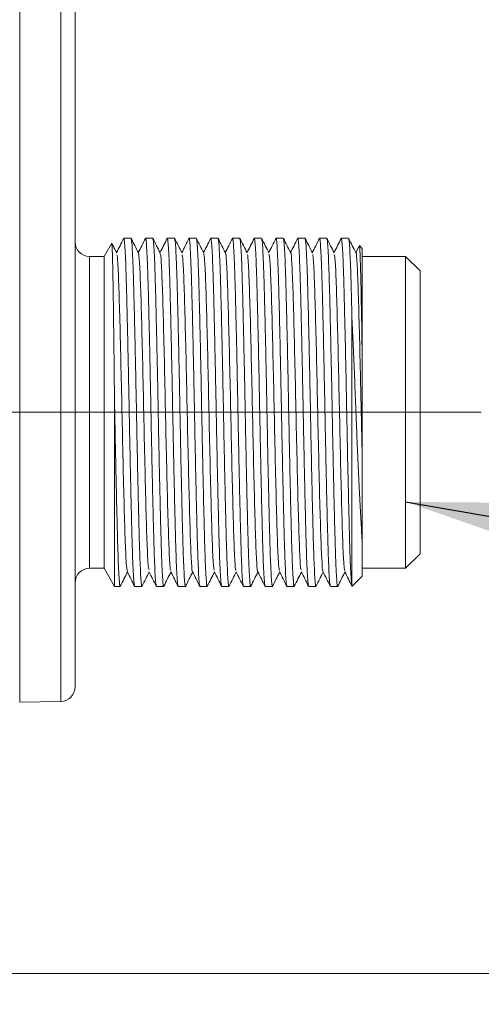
# Model space of a CAD drawing. Header units: millimetres. Extents: x 0 to 420, y 0 to 297.
# Tile 17 of 81: x 142.41 to 150.37, y 57.33 to 74.3. Entities that reach past the tile are written whole.
import ezdxf

# ---------------------------------------------------------------- set-up
doc = ezdxf.new("R2010")
doc.units = ezdxf.units.MM
doc.linetypes.add('CENTERX2', pattern=[20.32, 12.7, -2.54, 2.54, -2.54])
doc.styles.add('SLDTEXTSTYLE0', font='TXT', dxfattribs={"width": 0.75})
doc.dimstyles.new('SLDDIMSTYLE0', dxfattribs={"dimtxt": 3.5, "dimasz": 3.302, "dimexe": 0, "dimexo": 0.0625, "dimgap": 0.875, "dimtad": 2, "dimdec": 6, "dimlfac": 2, "dimrnd": 1e-09, "dimzin": 12, "dimdsep": 46, "dimtxsty": 'SLDTEXTSTYLE0', "dimsah": 1, "dimcen": 0.09, "dimadec": 0, "dimazin": 3, "dimtfac": 1, "dimtofl": 0, "dimtmove": 0, "dimatfit": 3, "dimfxl": 1, "dimfrac": 2, "dimtolj": 1, "dimtzin": 12, "dimarcsym": 0})
doc.dimstyles.new('SLDDIMSTYLE1', dxfattribs={"dimtxt": 3.5, "dimasz": 3.302, "dimexe": 0, "dimexo": 0.0625, "dimgap": 0.875, "dimtad": 2, "dimlfac": 2, "dimrnd": 1e-09, "dimzin": 4, "dimdsep": 46, "dimtxsty": 'SLDTEXTSTYLE0', "dimsah": 1, "dimcen": 0.09, "dimadec": 0, "dimazin": 1, "dimtfac": 1, "dimtofl": 0, "dimtmove": 0, "dimatfit": 3, "dimfxl": 1, "dimfrac": 2, "dimtolj": 1, "dimtzin": 12, "dimarcsym": 0})
doc.dimstyles.new('SLDDIMSTYLE4', dxfattribs={"dimtxt": 0.18, "dimasz": 3.302, "dimexe": 0, "dimexo": 0.0625, "dimgap": 0, "dimtad": 0, "dimtih": 1, "dimtoh": 1, "dimdec": 0, "dimrnd": 1e-09, "dimzin": 0, "dimdsep": 46, "dimtxsty": 'Standard', "dimsah": 1, "dimcen": 0.09, "dimadec": 0, "dimazin": 0, "dimtfac": 3.302, "dimtdec": 0, "dimtofl": 0, "dimtmove": 0, "dimatfit": 3, "dimfxl": 1, "dimfrac": 2, "dimtolj": 1, "dimtzin": 0, "dimarcsym": 0})

# ---------------------------------------------------------------- blocks, each defined once
blk = doc.blocks.new('_D_7')
at = {"color": 7, "linetype": 'Continuous', "lineweight": 0}
for p, q in [((140.075, 90.855), (172.316, 90.855)), ((171.316, 90.855), (171.316, 57.858)), ((140.075, 57.858), (172.316, 57.858))]:
    blk.add_line(p, q, dxfattribs=at)
for points in [[(171.316, 90.855), (170.808, 87.553), (171.824, 87.553)], [(171.316, 57.858), (171.824, 61.16), (170.808, 61.16)]]:
    blk.add_solid(points, dxfattribs=at)
at = {"color": 7, "linetype": 'Continuous', "lineweight": 0, "insert": (166.804, 71.77), "char_height": 3.5, "attachment_point": 1, "rotation": 90, "style": 'SLDTEXTSTYLE0'}
blk.add_mtext('66', dxfattribs=at)
blk = doc.blocks.new('_D_12')
at = {"color": 7, "linetype": 'Continuous', "lineweight": 0}
for p, q in [((125.524, 94.462), (180.246, 94.462)), ((179.246, 94.462), (179.246, 54.251)), ((125.524, 54.251), (180.246, 54.251))]:
    blk.add_line(p, q, dxfattribs=at)
for points in [[(179.246, 94.462), (178.738, 91.16), (179.754, 91.16)], [(179.246, 54.251), (179.754, 57.553), (178.738, 57.553)]]:
    blk.add_solid(points, dxfattribs=at)
at = {"color": 7, "linetype": 'Continuous', "lineweight": 0, "insert": (174.734, 71.77), "char_height": 3.5, "attachment_point": 1, "rotation": 90, "style": 'SLDTEXTSTYLE0'}
blk.add_mtext('80', dxfattribs=at)
blk = doc.blocks.new('_D_13')
at = {"color": 7, "linetype": 'Continuous', "lineweight": 0}
for p, q in [((142.166, 59.357), (142.166, 25.988)), ((122.024, 50.751), (122.024, 25.988)), ((122.024, 26.988), (142.166, 26.988)), ((142.166, 26.988), (158.554, 26.988))]:
    blk.add_line(p, q, dxfattribs=at)
for points in [[(122.024, 26.988), (125.326, 26.48), (125.326, 27.496)], [(142.166, 26.988), (138.864, 27.496), (138.864, 26.48)]]:
    blk.add_solid(points, dxfattribs=at)
at = {"color": 7, "linetype": 'Continuous', "lineweight": 0, "insert": (146.917, 31.5), "char_height": 3.5, "attachment_point": 1, "style": 'SLDTEXTSTYLE0'}
blk.add_mtext('40.30', dxfattribs=at)

msp = doc.modelspace()

# ---------------------------------------------------------------- linework, layer by layer
at = {"color": 7, "linetype": 'Continuous', "lineweight": 15}
for p, q in [((142.41186485, 81.18152832), (142.41186485, 67.53152823)), ((143.12059388, 81.18152832), (143.12059388, 67.53152823)), ((143.36622462, 67.53152823), (143.36622462, 81.18152832)), ((143.99852559, 70.44818094), (143.86623308, 70.21903088)), ((144.33184967, 70.53153058), (144.20685873, 70.53153058)), ((144.70685229, 70.53153058), (144.58184645, 70.53153058)), ((145.08185491, 70.53153058), (144.95684907, 70.53153058)), ((145.45685754, 70.53153058), (145.33185169, 70.53153058)), ((145.83184526, 70.53153058), (145.70685432, 70.53153058)), ((146.20684788, 70.53153058), (146.08185694, 70.53153058)), ((146.5818505, 70.53153058), (146.45685956, 70.53153058)), ((146.95685312, 70.53153058), (146.83184728, 70.53153058)), ((147.33185575, 70.53153058), (147.20684991, 70.53153058)), ((147.70685837, 70.53153058), (147.58185253, 70.53153058)), ((148.08184609, 70.53153058), (147.95685515, 70.53153058)), ((148.26240346, 70.39491301), (148.20685193, 70.28389191)), ((148.2667397, 70.39274489), (148.26830432, 70.40444603)), ((148.31622646, 70.35653134), (148.26830432, 70.40444603)), ((148.31622646, 70.35653134), (148.31622646, 68.54567146)), ((143.86623308, 70.21903088), (143.6162214, 70.21903088)), ((143.86623308, 70.21903088), (143.86623308, 64.8440293)), ((149.0662317, 70.21903088), (148.31622646, 70.21903088)), ((149.31622848, 69.96903037), (149.0662317, 70.21903088)), ((149.0662317, 64.8440293), (149.0662317, 70.21903088)), ((149.31622848, 65.09402981), (149.31622848, 69.96903037)), ((148.14122722, 64.5360074), (148.14122722, 69.15609752)), ((144.04664144, 64.5315296), (144.04664144, 67.73819988)), ((142.16621921, 67.53152823), (142.41186485, 67.53152823)), ((143.12059388, 67.53152823), (142.41186485, 67.53152823)), ((143.36622462, 67.53152823), (143.12059388, 67.53152823)), ((148.31622646, 65.32984068), (148.31622646, 64.70652884)), ((149.0662317, 64.8440293), (149.31622848, 65.09402981)), ((143.6162214, 64.8440293), (143.86623308, 64.8440293)), ((143.86623308, 64.8440293), (144.04664144, 64.5315296)), ((148.31622646, 64.8440293), (149.0662317, 64.8440293)), ((148.14331338, 64.53361204), (148.31622646, 64.70652884)), ((144.04664144, 64.5315296), (144.14434836, 64.5315296)), ((144.39434514, 64.5315296), (144.51935098, 64.5315296)), ((144.76934776, 64.5315296), (144.8943536, 64.5315296)), ((145.14435038, 64.5315296), (145.26935622, 64.5315296)), ((145.51935301, 64.5315296), (145.64435885, 64.5315296)), ((145.89435563, 64.5315296), (146.01934657, 64.5315296)), ((146.26935825, 64.5315296), (146.39434919, 64.5315296)), ((146.64434597, 64.5315296), (146.76935181, 64.5315296)), ((147.01934859, 64.5315296), (147.14435444, 64.5315296)), ((147.39435122, 64.5315296), (147.51935706, 64.5315296)), ((147.76935384, 64.5315296), (147.89434478, 64.5315296)), ((142.41186485, 62.53581708), (143.12059388, 62.54818877))]:
    msp.add_line(p, q, dxfattribs=at)
at = {"color": 8, "linetype": 'Continuous', "lineweight": 15}
for p, q in [((143.6162214, 70.21903088), (143.6162214, 64.8440293)), ((142.41186485, 67.53152823), (142.41186485, 62.53581708)), ((143.12059388, 62.54818877), (143.12059388, 67.53152823))]:
    msp.add_line(p, q, dxfattribs=at)
at = {"color": 7, "linetype": 'CENTERX2', "lineweight": 0}
msp.add_line((137.66622652, 67.53152978), (151.66069297, 67.53152978), dxfattribs=at)
at = {"color": 7, "linetype": 'Continuous', "lineweight": 15}
for centre, start, end in [((143.61622652, 70.46902978), 180.00000357, 270), ((143.61622652, 64.59402978), 90, 179.99999643), ((143.11622652, 62.79815017), 271, 360)]:
    msp.add_arc(centre, 0.25, start, end, dxfattribs=at)
for points, knots in [([(144.04664144, 67.73819988), (144.04452829, 67.93652592), (144.0406687, 68.2987608), (144.03475218, 68.79865442), (144.02924849, 69.22973715), (144.02393244, 69.61463107), (144.01872954, 69.93525114), (144.0131676, 70.18520478), (144.00629142, 70.40344774), (144.00150049, 70.43104478), (143.99852559, 70.44818094)], [0, 0, 0, 0, 0.1350568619, 0.2466761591, 0.3615328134, 0.4731517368, 0.5880409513, 0.6989040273, 0.8130369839, 1, 1, 1, 1]), ([(144.08419237, 70.27921294), (144.06332909, 70.3209169), (144.03702, 70.37350657), (144.0106951, 70.42608761), (144.00524602, 70.43697154)], [0, 0, 0, 0, 0.7930064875, 1, 1, 1, 1]), ([(144.20451925, 70.52903464), (144.18365302, 70.48733101), (144.14276634, 70.40561413), (144.10187542, 70.32390006), (144.08185289, 70.28388818)], [0, 0, 0, 0, 0.5103428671, 1, 1, 1, 1]), ([(144.20448944, 70.52394589), (144.20527928, 70.52694448), (144.20992932, 70.54459831), (144.21777826, 70.49175701), (144.22877833, 70.34484756), (144.23905655, 70.12310459), (144.24922666, 69.82661353), (144.25867834, 69.46759209), (144.26886362, 69.05017825), (144.27917218, 68.59357539), (144.28953655, 68.10252661), (144.29936144, 67.59975429), (144.30901249, 67.09045647), (144.31927896, 66.59823181), (144.32964444, 66.12816971), (144.33987359, 65.7019668), (144.34949868, 65.32420572), (144.35937325, 65.01174926), (144.3697413, 64.77024249), (144.38162764, 64.57655145), (144.3896484, 64.54815676), (144.39434514, 64.5315296)], [0, 0, 0, 0, 0.0128542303, 0.0756777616, 0.127941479, 0.1817214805, 0.2339853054, 0.2877649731, 0.3400277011, 0.393805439, 0.4460687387, 0.4998478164, 0.5521104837, 0.605888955, 0.6581516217, 0.7119292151, 0.7641931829, 0.8179729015, 0.8702348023, 0.9240130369, 1, 1, 1, 1]), ([(144.52155635, 64.54508966), (144.52082027, 64.53997021), (144.51615726, 64.50753869), (144.50842226, 64.57511454), (144.49743808, 64.71724035), (144.48713441, 64.94021072), (144.47696257, 65.2363767), (144.46754334, 65.59548674), (144.4573188, 66.01287653), (144.44704519, 66.46948634), (144.43666923, 66.96053314), (144.42685633, 67.46330623), (144.41716945, 67.97260325), (144.4069445, 68.46482883), (144.39653798, 68.93489006), (144.38634192, 69.36109357), (144.37671434, 69.73885456), (144.36681678, 70.05131082), (144.35645479, 70.29281771), (144.34456668, 70.48650872), (144.33654623, 70.51490342), (144.33184967, 70.53153058)], [0, 0, 0, 0, 0.011788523, 0.0746799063, 0.1270000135, 0.1808381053, 0.2331583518, 0.2869960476, 0.3393152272, 0.3931509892, 0.44547071, 0.4993078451, 0.551626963, 0.6054634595, 0.6577825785, 0.7116181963, 0.7639385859, 0.8177763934, 0.8700947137, 0.9239310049, 1, 1, 1, 1]), ([(144.45915029, 70.27929863), (144.43828343, 70.32099695), (144.39654867, 70.40439569), (144.35481706, 70.48779558), (144.33395073, 70.52949657)], [0, 0, 0, 0, 0.4999873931, 1, 1, 1, 1]), ([(144.57947716, 70.52894151), (144.55861039, 70.48724055), (144.51773548, 70.40555458), (144.47686264, 70.32386919), (144.45685551, 70.28388446)], [0, 0, 0, 0, 0.51050318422, 1, 1, 1, 1]), ([(144.57938776, 70.51639845), (144.58020846, 70.52217375), (144.58495255, 70.55555812), (144.59276824, 70.48817389), (144.60378418, 70.34576172), (144.61405832, 70.12286467), (144.62422951, 69.82667915), (144.6336809, 69.46757487), (144.6438663, 69.05018296), (144.65417466, 68.59357415), (144.66453965, 68.10252695), (144.67436225, 67.59975417), (144.68402175, 67.09045672), (144.69425629, 66.59823141), (144.70465227, 66.12816991), (144.71488142, 65.70196694), (144.724476, 65.32420545), (144.7343825, 65.01174939), (144.74474214, 64.77024246), (144.75663093, 64.57655146), (144.76465127, 64.54815676), (144.76934776, 64.5315296)], [0, 0, 0, 0, 0.0131377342, 0.0759432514, 0.1281919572, 0.1819565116, 0.2342053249, 0.2879695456, 0.3402172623, 0.3939795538, 0.446227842, 0.4999914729, 0.5522391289, 0.606002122, 0.6582498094, 0.7120119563, 0.7642608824, 0.8180251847, 0.8702720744, 0.9240348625, 1, 1, 1, 1]), ([(144.89655897, 64.54510828), (144.89582295, 64.53998102), (144.89116628, 64.50754188), (144.88343167, 64.57511033), (144.87241544, 64.71724129), (144.86214366, 64.94021054), (144.85196338, 65.23637677), (144.84254644, 65.59548673), (144.83232129, 66.01287654), (144.82204784, 66.46948634), (144.81167187, 66.96053314), (144.80185882, 67.46330623), (144.79217256, 67.97260325), (144.78194527, 68.4648288), (144.77154737, 68.93489026), (144.76131874, 69.36109324), (144.75172402, 69.73885473), (144.74181755, 70.05131079), (144.73145791, 70.29281772), (144.71956912, 70.48650872), (144.71154878, 70.51490342), (144.70685229, 70.53153058)], [0, 0, 0, 0, 0.0118063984, 0.074696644, 0.1270158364, 0.1808529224, 0.2331722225, 0.2870089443, 0.3393271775, 0.3931619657, 0.44548074, 0.4993169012, 0.5516350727, 0.6054705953, 0.6577887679, 0.7116234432, 0.7639428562, 0.8177796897, 0.8700970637, 0.9239323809, 1, 1, 1, 1]), ([(144.83445093, 70.2786914), (144.813585, 70.32039129), (144.7718508, 70.40379573), (144.7301087, 70.48719738), (144.70923648, 70.52890053)], [0, 0, 0, 0, 0.4999720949, 1, 1, 1, 1]), ([(144.95482251, 70.52963068), (144.93395714, 70.48792684), (144.89297106, 70.40600751), (144.85197087, 70.32409357), (144.83184323, 70.28388073)], [0, 0, 0, 0, 0.5090843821, 1, 1, 1, 1]), ([(144.95473311, 70.5185554), (144.95543952, 70.52343355), (144.96008468, 70.55551096), (144.96776571, 70.48785782), (144.97878814, 70.34584236), (144.9890605, 70.1228435), (144.99923262, 69.82668494), (145.00868202, 69.46757333), (145.01887433, 69.05018357), (145.02915668, 68.59357384), (145.03953029, 68.10252704), (145.04934398, 67.59975395), (145.05903008, 67.09045693), (145.06925741, 66.59823138), (145.0796553, 66.12816992), (145.08988393, 65.70196694), (145.09947865, 65.32420545), (145.10938512, 65.01174939), (145.11974476, 64.77024246), (145.13163355, 64.57655146), (145.13965389, 64.54815676), (145.14435038, 64.5315296)], [0, 0, 0, 0, 0.0112852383, 0.07420865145, 0.12655543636, 0.18042091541, 0.23276780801, 0.28663295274, 0.33897874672, 0.39284192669, 0.4451882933, 0.49905284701, 0.55139861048, 0.6052625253, 0.65760828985, 0.71147135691, 0.76381836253, 0.81768358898, 0.87002855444, 0.9238922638, 1, 1, 1, 1]), ([(145.27181492, 64.54668035), (145.27099432, 64.54089715), (145.26625598, 64.50750344), (145.25843286, 64.57488283), (145.24741886, 64.71729934), (145.23714439, 64.94019528), (145.22697267, 65.23638109), (145.21752375, 65.59548533), (145.20732912, 66.012877), (145.19705567, 66.46948646), (145.1866492, 66.96053277), (145.17686808, 67.46330645), (145.16717336, 67.97260322), (145.15694837, 68.46482881), (145.14654986, 68.93489026), (145.1363214, 69.36109324), (145.12672663, 69.73885473), (145.11682018, 70.05131079), (145.10646053, 70.29281772), (145.09457174, 70.48650872), (145.0865514, 70.51490342), (145.08185491, 70.53153058)], [0, 0, 0, 0, 0.0131547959, 0.0759592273, 0.1282070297, 0.1819706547, 0.2342185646, 0.2879818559, 0.3402286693, 0.3939899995, 0.4462374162, 0.5000000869, 0.5522468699, 0.6060089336, 0.6582557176, 0.7120169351, 0.7642649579, 0.8180283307, 0.8702743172, 0.9240361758, 1, 1, 1, 1]), ([(145.20917043, 70.27925765), (145.18830454, 70.32096025), (145.14657058, 70.4043698), (145.10482824, 70.48777379), (145.08395598, 70.52947795)], [0, 0, 0, 0, 0.4999739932, 1, 1, 1, 1]), ([(145.32970593, 70.52940344), (145.30884079, 70.48769816), (145.26789582, 70.40585725), (145.22693397, 70.32402386), (145.20684585, 70.28389191)], [0, 0, 0, 0, 0.5095895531, 1, 1, 1, 1]), ([(145.32961652, 70.51780661), (145.33036264, 70.52299404), (145.33504117, 70.55552183), (145.34277889, 70.4879712), (145.35376498, 70.34581331), (145.36406816, 70.12285117), (145.37424013, 69.82668301), (145.38365933, 69.46757356), (145.39388387, 69.05018361), (145.40415748, 68.59357385), (145.41453345, 68.10252704), (145.42434634, 67.59975395), (145.43403322, 67.09045693), (145.44425817, 66.59823135), (145.4546647, 66.12817012), (145.46486075, 65.70196661), (145.47448833, 65.32420562), (145.48438589, 65.01174936), (145.49474788, 64.77024247), (145.50663599, 64.57655146), (145.51465645, 64.54815676), (145.51935301, 64.5315296)], [0, 0, 0, 0, 0.0119309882, 0.0748133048, 0.1271258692, 0.1809561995, 0.2332689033, 0.2870988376, 0.3394104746, 0.3932384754, 0.4455506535, 0.4993800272, 0.5516916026, 0.6055203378, 0.6578319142, 0.7116597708, 0.7639726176, 0.8178026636, 0.8701134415, 0.9239419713, 1, 1, 1, 1]), ([(145.64653442, 64.54493692), (145.6458084, 64.5398806), (145.64116511, 64.50754259), (145.63343582, 64.57513696), (145.62242143, 64.7172345), (145.61214689, 64.9402123), (145.6019758, 65.23637644), (145.59252439, 65.59548651), (145.582339, 66.01287689), (145.57203063, 66.46948612), (145.56166565, 66.9605332), (145.55184305, 67.46330602), (145.54218355, 67.97260346), (145.53194901, 68.46482877), (145.52155303, 68.93489027), (145.51132388, 69.36109324), (145.50172929, 69.73885473), (145.49182279, 70.05131079), (145.48146316, 70.29281772), (145.46957436, 70.48650872), (145.46155403, 70.51490342), (145.45685754, 70.53153058)], [0, 0, 0, 0, 0.0116576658, 0.074557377, 0.1268844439, 0.1807296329, 0.2330568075, 0.2869016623, 0.3392277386, 0.3930706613, 0.4453973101, 0.4992415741, 0.5515675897, 0.6054112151, 0.657737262, 0.7115800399, 0.7639073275, 0.8177522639, 0.8700775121, 0.9239209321, 1, 1, 1, 1]), ([(145.58420286, 70.27919804), (145.56333603, 70.32089508), (145.5216014, 70.40429107), (145.47986965, 70.48768874), (145.4590033, 70.52938854)], [0, 0, 0, 0, 0.4999884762, 1, 1, 1, 1]), ([(145.70451483, 70.52899738), (145.68364289, 70.48729412), (145.64275191, 70.40559176), (145.60186535, 70.32388798), (145.58184848, 70.28388818)], [0, 0, 0, 0, 0.5104290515, 1, 1, 1, 1]), ([(145.70441053, 70.51655864), (145.70522655, 70.52226658), (145.70998564, 70.55555553), (145.71777899, 70.48815046), (145.72876812, 70.34576758), (145.73907111, 70.12286318), (145.74924095, 69.8266797), (145.75866899, 69.46757462), (145.7688607, 69.05018302), (145.77916687, 68.59357413), (145.78953422, 68.10252699), (145.79934944, 67.59975396), (145.80903575, 67.09045693), (145.81926069, 66.59823135), (145.82966779, 66.12817012), (145.83986153, 65.70196659), (145.84949771, 65.32420576), (145.85936274, 65.01174913), (145.86975743, 64.77024258), (145.88163599, 64.57655143), (145.8896581, 64.54815675), (145.89435563, 64.5315296)], [0, 0, 0, 0, 0.0129995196, 0.075813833, 0.1280698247, 0.181841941, 0.2340980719, 0.2878697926, 0.3401248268, 0.3938946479, 0.4461502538, 0.4999214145, 0.5521764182, 0.6059469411, 0.6582019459, 0.7119715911, 0.764227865, 0.8179996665, 0.8702539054, 0.9240242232, 1, 1, 1, 1]), ([(146.02162645, 64.54550689), (146.02086513, 64.54021429), (146.01616412, 64.50753347), (146.00844977, 64.57505157), (145.99742117, 64.7172563), (145.98715027, 64.94020658), (145.97697822, 65.23637801), (145.96752706, 65.5954861), (145.95734164, 66.012877), (145.94703313, 66.46948609), (145.93666875, 66.96053322), (145.92684385, 67.46330598), (145.91719281, 67.97260369), (145.90692633, 68.46482838), (145.89656085, 68.93489047), (145.88633171, 69.36109338), (145.87670658, 69.73885447), (145.86683221, 70.05131092), (145.8564634, 70.29281769), (145.84458038, 70.48650876), (145.8365485, 70.51490343), (145.83184526, 70.53153058)], [0, 0, 0, 0, 0.0121489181, 0.0750173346, 0.1273183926, 0.1811368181, 0.2334379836, 0.2872560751, 0.339556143, 0.3933723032, 0.4456729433, 0.4994904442, 0.5517904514, 0.6056073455, 0.6579073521, 0.7117233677, 0.7640246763, 0.8178428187, 0.8701420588, 0.9239587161, 1, 1, 1, 1]), ([(145.9594141, 70.27876218), (145.93854716, 70.3204616), (145.89681192, 70.40386316), (145.85508079, 70.48726768), (145.83421454, 70.52897131)], [0, 0, 0, 0, 0.4999835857, 1, 1, 1, 1]), ([(146.07950256, 70.52898993), (146.05863579, 70.48729023), (146.01775097, 70.40558687), (145.97686816, 70.3238841), (145.9568511, 70.28388073)], [0, 0, 0, 0, 0.5103793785, 1, 1, 1, 1]), ([(146.07941315, 70.51654374), (146.08022927, 70.52225801), (146.08498467, 70.55555387), (146.09275429, 70.48815336), (146.1037822, 70.34576695), (146.11405327, 70.12286329), (146.12422528, 69.82667952), (146.13367645, 69.46757477), (146.14386186, 69.05018299), (146.15417038, 68.59357414), (146.16453476, 68.10252695), (146.17435965, 67.5997542), (146.1840107, 67.09045649), (146.19427717, 66.59823181), (146.20464266, 66.12816971), (146.21487179, 65.7019668), (146.22449693, 65.32420572), (146.2343713, 65.01174926), (146.24474011, 64.77024249), (146.25662313, 64.57655142), (146.264655, 64.54815675), (146.26935825, 64.5315296)], [0, 0, 0, 0, 0.01301347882, 0.07582687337, 0.12808215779, 0.18185348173, 0.23410887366, 0.28787986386, 0.34013415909, 0.39390321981, 0.44615808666, 0.49992848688, 0.55218272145, 0.60595251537, 0.65820674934, 0.71197566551, 0.76423120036, 0.81800224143, 0.87025570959, 0.92402526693, 1, 1, 1, 1]), ([(146.39677808, 64.54645311), (146.39596727, 64.54076539), (146.39122643, 64.50750908), (146.38342087, 64.57491526), (146.37243631, 64.71729119), (146.36213215, 64.94019737), (146.35196264, 65.23638038), (146.34253446, 65.59548559), (146.33234296, 66.01287716), (146.32203609, 66.46948604), (146.31167127, 66.96053323), (146.3018465, 67.46330598), (146.29219542, 67.97260369), (146.28192896, 68.46482838), (146.27156347, 68.93489047), (146.26133434, 69.36109338), (146.2517092, 69.73885447), (146.24183483, 70.05131092), (146.23146602, 70.29281769), (146.219583, 70.48650876), (146.21155113, 70.51490343), (146.20684788, 70.53153058)], [0, 0, 0, 0, 0.0129598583, 0.0757766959, 0.1280347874, 0.1818090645, 0.2340672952, 0.2878411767, 0.3400983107, 0.3938702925, 0.4461279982, 0.4999013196, 0.552158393, 0.605931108, 0.6581881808, 0.7119600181, 0.7642183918, 0.8179923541, 0.870248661, 0.9240211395, 1, 1, 1, 1]), ([(146.3341485, 70.27930608), (146.31328247, 70.3210074), (146.27154772, 70.40441543), (146.22980617, 70.48781844), (146.20893404, 70.52952265)], [0, 0, 0, 0, 0.4999676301, 1, 1, 1, 1]), ([(146.4548181, 70.52963068), (146.43395194, 70.48792723), (146.39296631, 70.40601267), (146.35197566, 70.3240989), (146.33185372, 70.28388818)], [0, 0, 0, 0, 0.5091091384, 1, 1, 1, 1]), ([(146.4547436, 70.51856285), (146.45545013, 70.52343808), (146.46009747, 70.55550584), (146.46775559, 70.48785879), (146.47878516, 70.34584211), (146.48905581, 70.12284357), (146.49922792, 69.82668492), (146.50867907, 69.46757336), (146.51886449, 69.05018338), (146.529173, 68.59357404), (146.53953738, 68.10252697), (146.54936231, 67.5997542), (146.55901319, 67.09045649), (146.5692803, 66.59823181), (146.57964342, 66.12816969), (146.58988148, 65.70196698), (146.59947371, 65.32420544), (146.60938085, 65.01174939), (146.61974031, 64.77024246), (146.63162916, 64.57655146), (146.63964949, 64.54815676), (146.64434597, 64.5315296)], [0, 0, 0, 0, 0.011281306, 0.0742049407, 0.1265519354, 0.1804176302, 0.2327647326, 0.2866300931, 0.3389760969, 0.3928395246, 0.4451861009, 0.4990508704, 0.5513968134, 0.6052609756, 0.6576069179, 0.7114702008, 0.7638174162, 0.8176828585, 0.8700280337, 0.9238919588, 1, 1, 1, 1]), ([(146.77151248, 64.54478791), (146.77079122, 64.53979304), (146.76613502, 64.50754774), (146.75842552, 64.57515816), (146.7474383, 64.71722922), (146.73713541, 64.94021364), (146.72696336, 65.2363759), (146.71754418, 65.59548695), (146.70731963, 66.01287648), (146.69704603, 66.46948636), (146.68667006, 66.96053314), (146.67685716, 67.46330623), (146.66717028, 67.97260325), (146.65694534, 68.46482883), (146.64653881, 68.93489006), (146.63634276, 69.36109357), (146.62671518, 69.73885456), (146.61681761, 70.05131082), (146.60645563, 70.29281771), (146.59456752, 70.48650872), (146.58654706, 70.51490342), (146.5818505, 70.53153058)], [0, 0, 0, 0, 0.0115306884, 0.0744384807, 0.1267722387, 0.1806243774, 0.2329582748, 0.2868100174, 0.3391428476, 0.392992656, 0.4453260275, 0.4991772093, 0.5515099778, 0.6053605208, 0.6576932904, 0.7115429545, 0.763876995, 0.8177288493, 0.8700608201, 0.9239111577, 1, 1, 1, 1]), ([(146.70927033, 70.27906393), (146.68840241, 70.32075787), (146.6466662, 70.40414647), (146.60494597, 70.48754409), (146.58408568, 70.52924325)], [0, 0, 0, 0, 0.4999956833, 1, 1, 1, 1]), ([(146.82970152, 70.52938109), (146.80882883, 70.48767834), (146.76787397, 70.40585225), (146.72693213, 70.32401884), (146.70685634, 70.28389191)], [0, 0, 0, 0, 0.5096510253, 1, 1, 1, 1]), ([(146.82961211, 70.51774328), (146.83035798, 70.52295689), (146.83501737, 70.55552596), (146.84277149, 70.48797928), (146.85378439, 70.34581137), (146.86405932, 70.12285164), (146.87423031, 69.82668271), (146.88368174, 69.46757394), (146.89386713, 69.05018322), (146.9041755, 68.59357408), (146.91454048, 68.10252697), (146.92436308, 67.59975416), (146.93402258, 67.09045672), (146.94425712, 66.59823141), (146.9546531, 66.12816991), (146.96488225, 65.70196694), (146.97447684, 65.32420545), (146.98438334, 65.01174939), (146.99474297, 64.77024246), (147.00663177, 64.57655146), (147.0146521, 64.54815676), (147.01934859, 64.5315296)], [0, 0, 0, 0, 0.01198392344, 0.07486287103, 0.12717266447, 0.18100007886, 0.23330997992, 0.28713706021, 0.33944586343, 0.39327101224, 0.44558038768, 0.49940687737, 0.55171561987, 0.60554147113, 0.65785024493, 0.71167524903, 0.76398526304, 0.81781242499, 0.87012040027, 0.92394604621, 1, 1, 1, 1]), ([(147.14670882, 64.54600608), (147.1459229, 64.5405056), (147.14120956, 64.50751788), (147.13343399, 64.5749806), (147.12241634, 64.7172744), (147.11214276, 64.94020183), (147.10197096, 65.2363793), (147.09252147, 65.59548579), (147.08232918, 66.01287691), (147.07204682, 66.46948627), (147.06167322, 66.96053316), (147.05185952, 67.46330623), (147.04217343, 67.97260326), (147.0319461, 68.4648288), (147.02154821, 68.93489026), (147.01131957, 69.36109324), (147.00172485, 69.73885473), (146.99181839, 70.05131079), (146.98145875, 70.29281772), (146.96956995, 70.48650872), (146.96154962, 70.51490342), (146.95685312, 70.53153058)], [0, 0, 0, 0, 0.012575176, 0.0754164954, 0.1276949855, 0.1814901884, 0.233768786, 0.287563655, 0.3398411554, 0.3936340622, 0.4459121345, 0.4997064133, 0.5519838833, 0.6057775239, 0.658054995, 0.711847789, 0.7641264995, 0.8179214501, 0.8701981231, 0.9239915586, 1, 1, 1, 1]), ([(147.08437726, 70.27884414), (147.06351131, 70.32054407), (147.02177701, 70.40394871), (146.98003501, 70.48735015), (146.9591628, 70.52905326)], [0, 0, 0, 0, 0.4999712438, 1, 1, 1, 1]), ([(147.20449552, 70.52896013), (147.18362265, 70.48725732), (147.1427363, 70.40556873), (147.10186505, 70.3238735), (147.08185897, 70.28388446)], [0, 0, 0, 0, 0.51050951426, 1, 1, 1, 1]), ([(147.20439121, 70.51645433), (147.20521221, 70.52220608), (147.20997287, 70.55555837), (147.21776711, 70.4881652), (147.22878883, 70.34576394), (147.23906137, 70.12286408), (147.24923344, 69.82667931), (147.25868285, 69.4675748), (147.26887516, 69.05018316), (147.27915752, 68.59357394), (147.28953113, 68.10252701), (147.29934482, 67.59975396), (147.30903091, 67.09045692), (147.31925824, 66.59823138), (147.32965613, 66.12816992), (147.33988477, 65.70196694), (147.34947949, 65.32420545), (147.35938595, 65.01174939), (147.3697456, 64.77024246), (147.38163439, 64.57655146), (147.38965473, 64.54815676), (147.39435122, 64.5315296)], [0, 0, 0, 0, 0.0130888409, 0.0758974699, 0.1281487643, 0.1819159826, 0.2341673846, 0.2879342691, 0.3401845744, 0.3939494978, 0.4462003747, 0.4999666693, 0.5522169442, 0.6059826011, 0.658232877, 0.7119976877, 0.7642492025, 0.8180161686, 0.8702656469, 0.9240310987, 1, 1, 1, 1]), ([(147.52174124, 64.54619979), (147.52094543, 64.54061821), (147.5162258, 64.50751618), (147.50843553, 64.57495135), (147.49741926, 64.71728186), (147.4871452, 64.94019987), (147.47697399, 65.23637984), (147.46752261, 65.59548562), (147.45733721, 66.01287713), (147.44702884, 66.46948606), (147.43666386, 66.96053322), (147.42684126, 67.46330601), (147.41718176, 67.97260346), (147.40694722, 68.46482877), (147.39655124, 68.93489027), (147.38632209, 69.36109324), (147.37672751, 69.73885473), (147.366821, 70.05131079), (147.35646137, 70.29281772), (147.34457257, 70.48650872), (147.33655224, 70.51490342), (147.33185575, 70.53153058)], [0, 0, 0, 0, 0.0127430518, 0.0755736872, 0.1278432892, 0.181629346, 0.2338990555, 0.2876847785, 0.339953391, 0.393737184, 0.4460063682, 0.4997915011, 0.5520600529, 0.6058445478, 0.6581131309, 0.7118967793, 0.7641666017, 0.8179524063, 0.8702201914, 0.9240044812, 1, 1, 1, 1]), ([(147.45912656, 70.27934706), (147.43826078, 70.32104975), (147.39652748, 70.40445861), (147.35478448, 70.4878608), (147.33391211, 70.52956363)], [0, 0, 0, 0, 0.4999792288, 1, 1, 1, 1]), ([(147.57952795, 70.52904954), (147.55866145, 70.48734971), (147.51776822, 70.40562826), (147.47687393, 70.32390882), (147.45684669, 70.28388818)], [0, 0, 0, 0, 0.5102679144, 1, 1, 1, 1]), ([(147.57943854, 70.5167151), (147.58024446, 70.52235748), (147.58498536, 70.55554938), (147.59277938, 70.48812901), (147.6037659, 70.34577305), (147.61406897, 70.12286174), (147.62424097, 69.82668012), (147.63366016, 69.46757432), (147.64388471, 69.05018341), (147.65415831, 68.5935739), (147.66453428, 68.10252702), (147.67434718, 67.59975395), (147.68403406, 67.09045693), (147.694259, 66.59823135), (147.70466553, 66.12817012), (147.71486159, 65.70196661), (147.72448917, 65.32420562), (147.73438673, 65.01174936), (147.74474872, 64.77024247), (147.75663682, 64.57655146), (147.76465728, 64.54815676), (147.76935384, 64.5315296)], [0, 0, 0, 0, 0.0128666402, 0.0756894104, 0.1279524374, 0.1817317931, 0.2339949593, 0.2877739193, 0.3400360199, 0.3938130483, 0.4460756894, 0.4998540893, 0.5521161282, 0.6058938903, 0.6581559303, 0.7119328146, 0.7641961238, 0.8179751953, 0.8702364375, 0.9240139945, 1, 1, 1, 1]), ([(147.89649055, 64.54465752), (147.89577394, 64.53971649), (147.89110833, 64.5075471), (147.88345105, 64.57517914), (147.87241859, 64.71722375), (147.86214869, 64.94021512), (147.85197638, 65.23637567), (147.84252529, 65.59548672), (147.83233985, 66.01287683), (147.82203134, 66.46948613), (147.81166697, 66.96053321), (147.80184203, 67.46330598), (147.79219115, 67.97260369), (147.78192404, 68.46482837), (147.77156092, 68.93489049), (147.76132286, 69.3610932), (147.75173064, 69.73885474), (147.74182349, 70.05131079), (147.73146403, 70.29281772), (147.71957518, 70.48650872), (147.71155486, 70.51490342), (147.70685837, 70.53153058)], [0, 0, 0, 0, 0.0114169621, 0.0743319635, 0.1266717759, 0.1805300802, 0.2328700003, 0.2867279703, 0.339066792, 0.3929228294, 0.4452622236, 0.4991196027, 0.5514583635, 0.6053151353, 0.6576538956, 0.7115097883, 0.7638498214, 0.8177078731, 0.8700458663, 0.9239024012, 1, 1, 1, 1]), ([(147.8343527, 70.27890002), (147.81348591, 70.32059573), (147.77175154, 70.40398873), (147.73001954, 70.48738443), (147.70915315, 70.52908307)], [0, 0, 0, 0, 0.4999904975, 1, 1, 1, 1]), ([(147.95482859, 70.52962696), (147.93395659, 70.48792395), (147.89296094, 70.40601318), (147.85197043, 70.32409807), (147.83184931, 70.28388818)], [0, 0, 0, 0, 0.5091273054, 1, 1, 1, 1]), ([(147.95473919, 70.51855167), (147.95544553, 70.52343139), (147.96008891, 70.55550966), (147.96778078, 70.48785904), (147.97876871, 70.34584193), (147.98907202, 70.12284367), (147.99924175, 69.82668503), (148.00866987, 69.46757322), (148.01886139, 69.0501834), (148.02916825, 68.59357404), (148.03953307, 68.10252697), (148.04935784, 67.59975421), (148.05900892, 67.09045645), (148.06927538, 66.59823198), (148.07964088, 66.12816906), (148.08986998, 65.70196928), (148.09949525, 65.32419666), (148.10936909, 65.01178375), (148.11973987, 64.77011637), (148.13049941, 64.59524341), (148.13754461, 64.55634173), (148.14122722, 64.5360074)], [0, 0, 0, 0, 0.0114857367, 0.0755047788, 0.128762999, 0.1835664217, 0.2368247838, 0.2916278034, 0.3448850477, 0.3996861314, 0.4529439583, 0.5077464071, 0.5610035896, 0.6158054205, 0.6690626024, 0.7238635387, 0.7771220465, 0.8319251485, 0.8851815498, 0.9399831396, 1, 1, 1, 1]), ([(148.14122722, 69.15609752), (148.13728265, 69.31807264), (148.13005668, 69.6147908), (148.11983185, 69.96531259), (148.1095745, 70.22923892), (148.0991983, 70.41623013), (148.08986475, 70.5162514), (148.08421648, 70.52701391), (148.08184609, 70.53153058)], [0, 0, 0, 0, 0.20020840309, 0.36675674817, 0.53813385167, 0.70468410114, 0.87606571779, 1, 1, 1, 1]), ([(148.20932553, 70.27893355), (148.1884587, 70.32063306), (148.14672409, 70.40403397), (148.10499233, 70.48743666), (148.08412597, 70.52913895)], [0, 0, 0, 0, 0.4999886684, 1, 1, 1, 1]), ([(144.64182362, 64.81544515), (144.63793244, 64.82162979), (144.62783061, 64.83768564), (144.61010577, 65.1748033), (144.59208656, 65.75555489), (144.5724775, 66.52499079), (144.55324488, 67.39424879), (144.53493476, 68.27851973), (144.51487607, 69.08558981), (144.49692843, 69.73297751), (144.47744028, 70.172445), (144.46510185, 70.24027138), (144.45910558, 70.27323385)], [0, 0, 0, 0, 0.0660121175, 0.1713730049, 0.2744914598, 0.3793755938, 0.4838486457, 0.5872882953, 0.6926172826, 0.7956440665, 0.9006864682, 1, 1, 1, 1]), ([(146.14187882, 64.81681978), (146.13942094, 64.81367045), (146.13075563, 64.80256741), (146.11466149, 65.07464645), (146.09617051, 65.60016169), (146.07717283, 66.33673351), (146.05740766, 67.18841636), (146.03945051, 68.07859569), (146.01939587, 68.90802441), (146.00107912, 69.60807106), (145.98186903, 70.07298887), (145.96762182, 70.29136806), (145.9604195, 70.26392152), (145.959429, 70.26014691)], [0, 0, 0, 0, 0.0417742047, 0.1472763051, 0.2511777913, 0.3556346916, 0.4609134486, 0.5641716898, 0.6697374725, 0.7734099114, 0.8781189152, 0.983238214, 1, 1, 1, 1]), ([(147.26697609, 64.81780698), (147.26400597, 64.81671854), (147.25483297, 64.81335697), (147.23814105, 65.10628138), (147.21983618, 65.65084992), (147.20060201, 66.39879482), (147.18099425, 67.25685697), (147.162971, 68.14592533), (147.14285608, 68.96713319), (147.1247162, 69.65421615), (147.10528061, 70.0976667), (147.0917185, 70.30115124), (147.08492805, 70.27034871), (147.08439216, 70.26791786)], [0, 0, 0, 0, 0.0505030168, 0.1559745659, 0.2595534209, 0.3641674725, 0.4691923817, 0.5724495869, 0.6779529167, 0.7813481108, 0.8861824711, 0.9910178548, 1, 1, 1, 1]), ([(148.31622646, 66.81183939), (148.31118606, 67.041627), (148.30111864, 67.50059211), (148.28514002, 68.26571124), (148.2663761, 69.02532532), (148.24832213, 69.69925848), (148.22878524, 70.12036167), (148.21566423, 70.31065233), (148.20944472, 70.27758245), (148.20937023, 70.27718639)], [0, 0, 0, 0, 0.1422973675, 0.2842169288, 0.464161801, 0.6402772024, 0.819407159, 0.9978371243, 1, 1, 1, 1]), ([(148.26830432, 70.40444603), (148.2709972, 70.3893455), (148.27800037, 70.35007474), (148.29042938, 70.00918733), (148.30294781, 69.3815845), (148.31190037, 68.81800584), (148.31622646, 68.54567146)], [0, 0, 0, 0, 0.1754990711, 0.4564065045, 0.7373229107, 1, 1, 1, 1]), ([(144.26711902, 64.78958046), (144.26111146, 64.8225822), (144.24876012, 64.89043259), (144.22928527, 65.33006971), (144.21133713, 65.97747404), (144.19125654, 66.7845396), (144.1729459, 67.66881044), (144.15373725, 68.5380723), (144.13412222, 69.30748992), (144.11610251, 69.8883012), (144.09836244, 70.2256611), (144.08822801, 70.24167578), (144.08431158, 70.24786463)], [0, 0, 0, 0, 0.0994244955, 0.2044131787, 0.3073873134, 0.4126625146, 0.5160493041, 0.6204689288, 0.7252990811, 0.8283651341, 0.9336720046, 1, 1, 1, 1]), ([(145.01667723, 64.81384327), (145.01476757, 64.80976275), (145.00665056, 64.79241854), (144.99120094, 65.04487707), (144.97249021, 65.55061092), (144.95372032, 66.27545621), (144.93384038, 67.1201605), (144.91593669, 68.01090199), (144.8959123, 68.8481628), (144.87741628, 69.56080274), (144.85843249, 70.04647159), (144.84359737, 70.28122461), (144.83591964, 70.25824994), (144.83446583, 70.2538996)], [0, 0, 0, 0, 0.0324754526, 0.1380365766, 0.2423651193, 0.3466937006, 0.4522544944, 0.5556180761, 0.6612748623, 0.765328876, 0.8699394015, 0.9753724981, 1, 1, 1, 1]), ([(145.39200768, 64.78674179), (145.39187358, 64.786044), (145.38540467, 64.75238486), (145.37252319, 64.94230944), (145.35286451, 65.36392822), (145.33485469, 66.03760923), (145.3147363, 66.8502397), (145.29659644, 67.73763499), (145.27716464, 68.60147445), (145.25773122, 69.36041318), (145.23959747, 69.92334151), (145.22234694, 70.23791816), (145.21272123, 70.24369897), (145.20928964, 70.24575984)], [0, 0, 0, 0, 0.002212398, 0.1067195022, 0.2116366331, 0.3147877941, 0.4201826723, 0.5234723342, 0.6281993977, 0.7329275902, 0.8362168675, 0.9416109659, 1, 1, 1, 1]), ([(145.7669656, 64.81105676), (145.76252761, 64.82240183), (145.75184567, 64.84970867), (145.73362952, 65.21131112), (145.71567234, 65.80955927), (145.69590699, 66.58902926), (145.67690971, 67.46291652), (145.65841762, 68.34428184), (145.63839079, 69.14251277), (145.62049284, 69.77398633), (145.60142901, 70.18623105), (145.5896778, 70.23944279), (145.58423266, 70.26409944)], [0, 0, 0, 0, 0.0748357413, 0.180124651, 0.2831122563, 0.3881144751, 0.492297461, 0.5959260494, 0.7011509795, 0.8040920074, 0.9092223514, 1, 1, 1, 1]), ([(146.51670263, 64.79469156), (146.51620652, 64.79244776), (146.5094841, 64.76204356), (146.49589984, 64.96559113), (146.47648779, 65.40879189), (146.45834177, 66.09594121), (146.4382281, 66.91713107), (146.42020604, 67.80620433), (146.40059218, 68.66426458), (146.38138114, 69.41221166), (146.36307913, 69.95677455), (146.34636037, 70.24968076), (146.33720204, 70.24633018), (146.33423791, 70.24524575)], [0, 0, 0, 0, 0.0083587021, 0.1132633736, 0.2181669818, 0.3216304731, 0.4272034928, 0.5305289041, 0.6356231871, 0.7403063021, 0.8439535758, 0.9494948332, 1, 1, 1, 1]), ([(146.89197347, 64.80564391), (146.88703931, 64.82315669), (146.87584317, 64.86289508), (146.85714134, 65.24944277), (146.83924072, 65.86456839), (146.81935688, 66.65361491), (146.80059961, 67.53153077), (146.78184181, 68.40943871), (146.76196001, 69.19851098), (146.74405176, 69.81354706), (146.72542233, 70.19946706), (146.71425679, 70.23919497), (146.70935974, 70.25661906)], [0, 0, 0, 0, 0.0829531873, 0.1882296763, 0.2912212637, 0.3964021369, 0.5003545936, 0.6043074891, 0.7094883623, 0.8124799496, 0.9177563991, 1, 1, 1, 1]), ([(147.64191911, 64.80330443), (147.64087884, 64.79932008), (147.63359847, 64.77143539), (147.61933579, 64.98987385), (147.6001361, 65.45504136), (147.58182234, 66.15501898), (147.56174485, 66.98446792), (147.54378787, 67.87463991), (147.52404475, 68.72633709), (147.50504753, 69.46286191), (147.48653279, 69.9885502), (147.4703928, 70.26094582), (147.46168797, 70.24958695), (147.45918617, 70.24632236)], [0, 0, 0, 0, 0.0174971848, 0.1224550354, 0.2270030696, 0.3305158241, 0.4359198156, 0.5390193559, 0.6441362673, 0.7484326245, 0.8521744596, 0.9575142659, 1, 1, 1, 1]), ([(148.01666841, 64.80111023), (148.01132141, 64.82546446), (147.9996697, 64.87853504), (147.98070722, 65.28921642), (147.96280168, 65.92050456), (147.94280741, 66.71878773), (147.92428201, 67.60014214), (147.90529592, 68.47401961), (147.88551868, 69.25353749), (147.86759796, 69.85160771), (147.84942139, 70.21221935), (147.83882944, 70.23959409), (147.83447191, 70.25085604)], [0, 0, 0, 0, 0.0894162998, 0.1948481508, 0.2980846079, 0.4036118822, 0.5075379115, 0.612019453, 0.7173234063, 0.8206062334, 0.9261975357, 1, 1, 1, 1]), ([(148.31622716, 65.32984066), (148.30876559, 65.43636552), (148.30178313, 65.55574859), (148.28713175, 65.81881151), (148.27966251, 65.96077729), (148.26469261, 66.26038662), (148.25713043, 66.41922961), (148.24199737, 66.7524861), (148.23461349, 66.92272953), (148.22379299, 67.18332158), (148.22022892, 67.27106245), (148.21318566, 67.44833343), (148.20973465, 67.53826254), (148.19929279, 67.80579547), (148.19219629, 67.98229962), (148.17775059, 68.33167008), (148.17033884, 68.50592492), (148.15569088, 68.84048128), (148.14842914, 69.00148863), (148.14122716, 69.1560992)], [0, 0, 0, 0, 0.125, 0.125, 0.25, 0.25, 0.375, 0.375, 0.5, 0.5, 0.5625, 0.5625, 0.625, 0.625, 0.75, 0.75, 0.875, 0.875, 1, 1, 1, 1]), ([(148.31622716, 68.54567271), (148.31622716, 68.40549468), (148.31622716, 68.26281225), (148.31622716, 67.97250469), (148.31622716, 67.8246996), (148.31622716, 67.53249783), (148.31622716, 67.38704543), (148.31622716, 67.09750372), (148.31622716, 66.95277181), (148.31622716, 66.81183814)], [0, 0, 0, 0, 0.25, 0.25, 0.5, 0.5, 0.75, 0.75, 1, 1, 1, 1]), ([(144.14685175, 64.54687034), (144.1460158, 64.54100724), (144.14123789, 64.50749628), (144.13342548, 64.57485677), (144.12242792, 64.71730599), (144.11215732, 64.94019379), (144.10195471, 65.23638086), (144.09253543, 65.59548706), (144.08234182, 66.01287091), (144.07203461, 66.46951013), (144.06167328, 66.96044511), (144.05332386, 67.38747924), (144.0483548, 67.64827576), (144.04664144, 67.73819988)], [0, 0, 0, 0, 0.0252026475, 0.1440475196, 0.2429160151, 0.3446529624, 0.44352178, 0.5452580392, 0.644124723, 0.7458573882, 0.8447251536, 0.9464603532, 1, 1, 1, 1]), ([(143.36622652, 67.53152978), (143.36622652, 66.27619534), (143.36622652, 65.07218138), (143.36622652, 63.29687001), (143.36622652, 62.79815072), (143.36622652, 62.79815017)], [0, 0, 0, 0, 0.5, 0.5, 1, 1, 1, 1]), ([(148.31622716, 66.81183814), (148.31622716, 66.66821352), (148.31622716, 66.52839182), (148.31622716, 66.25624884), (148.31622716, 66.12384044), (148.31622716, 65.87415691), (148.31622716, 65.75583696), (148.31622716, 65.53230435), (148.31622716, 65.42674343), (148.31622716, 65.32984066)], [0, 0, 0, 0, 0.25, 0.25, 0.5, 0.5, 0.75, 0.75, 1, 1, 1, 1]), ([(144.14676234, 64.53418946), (144.16762832, 64.57589326), (144.20848874, 64.65755898), (144.24935627, 64.73921988), (144.2693542, 64.77917945)], [0, 0, 0, 0, 0.510664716, 1, 1, 1, 1]), ([(144.26708922, 64.78370567), (144.28795625, 64.74200484), (144.32969202, 64.65859973), (144.37142262, 64.57519379), (144.39228878, 64.5334891)], [0, 0, 0, 0, 0.4999793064, 1, 1, 1, 1]), ([(144.52146694, 64.53360459), (144.54233883, 64.57530894), (144.58330403, 64.65716193), (144.62426539, 64.73901808), (144.64435682, 64.77916827)], [0, 0, 0, 0, 0.5095030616, 1, 1, 1, 1]), ([(144.64194283, 64.78396645), (144.66281564, 64.7422674), (144.70456126, 64.65886929), (144.74629194, 64.5754638), (144.76715729, 64.53376105)], [0, 0, 0, 0, 0.4999998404, 1, 1, 1, 1]), ([(144.89648447, 64.53361204), (144.91734429, 64.57531383), (144.95829229, 64.65717474), (144.99926107, 64.73902537), (145.01935944, 64.77917945)], [0, 0, 0, 0, 0.5094224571, 1, 1, 1, 1]), ([(145.01672194, 64.78444701), (145.03758885, 64.74274888), (145.07932396, 64.65935007), (145.12105522, 64.57594777), (145.14192149, 64.53424534)], [0, 0, 0, 0, 0.4999846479, 1, 1, 1, 1]), ([(145.27172551, 64.53412613), (145.29259148, 64.57582991), (145.33346179, 64.6575154), (145.3743393, 64.73919627), (145.39434716, 64.77917572)], [0, 0, 0, 0, 0.5105409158, 1, 1, 1, 1]), ([(145.39203748, 64.78379508), (145.41290421, 64.74209671), (145.45463819, 64.65869891), (145.49637058, 64.57530056), (145.51723704, 64.53360086)], [0, 0, 0, 0, 0.4999936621, 1, 1, 1, 1]), ([(145.64644501, 64.53355988), (145.66731742, 64.57526396), (145.70829056, 64.65713026), (145.74925388, 64.73900292), (145.76934979, 64.77916827)], [0, 0, 0, 0, 0.5094168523, 1, 1, 1, 1]), ([(145.76706991, 64.7837243), (145.78794289, 64.74202397), (145.82968959, 64.65862185), (145.8714192, 64.57521292), (145.89228437, 64.53350773)], [0, 0, 0, 0, 0.4999912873, 1, 1, 1, 1]), ([(146.02153704, 64.5337387), (146.04240364, 64.57543716), (146.08334217, 64.65724603), (146.12428056, 64.73905439), (146.14435241, 64.77916455)], [0, 0, 0, 0, 0.50970584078, 1, 1, 1, 1]), ([(146.14193842, 64.78397762), (146.16280427, 64.74227759), (146.20453796, 64.65887355), (146.24628057, 64.57547399), (146.26715288, 64.53377222)], [0, 0, 0, 0, 0.4999761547, 1, 1, 1, 1]), ([(146.39668867, 64.53404789), (146.4175545, 64.57575173), (146.45843893, 64.65746605), (146.49933214, 64.73917521), (146.51935503, 64.77918317)], [0, 0, 0, 0, 0.5103613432, 1, 1, 1, 1]), ([(146.51671753, 64.78445073), (146.53758443, 64.74275262), (146.57931952, 64.65935386), (146.62105081, 64.5759515), (146.64191708, 64.53424906)], [0, 0, 0, 0, 0.4999848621, 1, 1, 1, 1]), ([(146.77142307, 64.53351518), (146.79229495, 64.5752195), (146.83327498, 64.65710212), (146.87425132, 64.73898825), (146.89435765, 64.77916827)], [0, 0, 0, 0, 0.5093183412, 1, 1, 1, 1]), ([(146.89206288, 64.7837541), (146.91292973, 64.74205578), (146.95466451, 64.658657), (146.99639611, 64.57525715), (147.01726243, 64.53355616)], [0, 0, 0, 0, 0.4999872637, 1, 1, 1, 1]), ([(147.14661941, 64.53389888), (147.16748683, 64.575597), (147.20840019, 64.65735174), (147.24930407, 64.73910995), (147.26934538, 64.77916827)], [0, 0, 0, 0, 0.51003911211, 1, 1, 1, 1]), ([(147.2670655, 64.78374293), (147.28793252, 64.74204211), (147.32966827, 64.65863705), (147.37139889, 64.57523106), (147.39226505, 64.53352635)], [0, 0, 0, 0, 0.4999795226, 1, 1, 1, 1]), ([(147.52165184, 64.53396221), (147.54251806, 64.57566583), (147.58341464, 64.65740249), (147.62431553, 64.73913651), (147.644348, 64.77916827)], [0, 0, 0, 0, 0.5102191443, 1, 1, 1, 1]), ([(147.64191911, 64.7840186), (147.66278495, 64.74231857), (147.70451862, 64.65891458), (147.74626126, 64.57551498), (147.76713357, 64.5338132)], [0, 0, 0, 0, 0.4999763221, 1, 1, 1, 1]), ([(147.89640114, 64.5334742), (147.91727393, 64.57517805), (147.95826418, 64.65707659), (147.99924017, 64.73898409), (148.01935062, 64.77918317)], [0, 0, 0, 0, 0.5092135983, 1, 1, 1, 1]), ([(148.01672802, 64.78445073), (148.03759492, 64.74275262), (148.07932999, 64.65935388), (148.12106129, 64.57595151), (148.14192757, 64.53424906)], [0, 0, 0, 0, 0.4999849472, 1, 1, 1, 1])]:
    msp.add_open_spline(points, degree=3, knots=knots, dxfattribs=at)
msp.add_open_spline([(148.14122716, 64.53600656), (148.14192862, 64.5337235), (148.14262307, 64.53292569), (148.1433105, 64.53361311)], degree=3, dxfattribs=at)

# ---------------------------------------------------------------- dimensions: what is measured, and where the dimension line sits
at = {"color": 7, "linetype": 'Continuous', "lineweight": 0}
for base, p1, p2, picture, middle in [((179.2460018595, 54.2510681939), (124.5242045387, 94.4619849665), (124.5242045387, 54.2510681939), '_D_12', (179.2460018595, 74.3565297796)), ((171.31622662, 57.85830575), (139.07476792, 90.85475381), (139.07476792, 57.85830575), '_D_7', (171.31622662, 74.35652978))]:
    dim = msp.add_linear_dim(base=base, p1=p1, p2=p2, angle=90, dimstyle='SLDDIMSTYLE0', dxfattribs=at)
    dim.commit()
    dim.dimension.update_dxf_attribs({"geometry": picture, "text_midpoint": middle, "dimtype": 160})
dim = msp.add_linear_dim(base=(142.16622652, 26.98821454), p1=(122.02420454, 51.75106819), p2=(142.16622652, 60.35652978), dimstyle='SLDDIMSTYLE1', dxfattribs=at)
dim.commit()
dim.dimension.update_dxf_attribs({"geometry": '_D_13', "text_midpoint": (152.73556603, 26.98821454), "dimtype": 160})

# ---------------------------------------------------------------- leaders
for points in [[(149.06622652, 80.00531783), (189.88778878, 58.90869104)], [(149.06622652, 65.98831615), (189.88778878, 58.90869104)]]:
    msp.add_leader(points, dimstyle='SLDDIMSTYLE4', dxfattribs=at)

doc.saveas('drawing.dxf')
